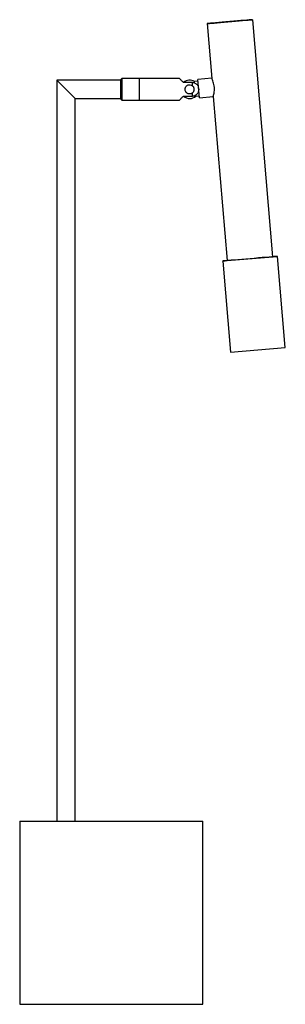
# Paper-space layout '_Posterior' of a CAD drawing. Header units: millimetres. Extents: x -95 to 50, y 0 to 538.
import ezdxf

# ---------------------------------------------------------------- set-up
doc = ezdxf.new("R2010")
doc.units = ezdxf.units.MM

psp = doc.layouts.new('_Posterior')

# ---------------------------------------------------------------- linework, layer by layer
at = {"color": 7, "linetype": 'Continuous', "lineweight": 25}
for p, q in [((42.9, 408.53), (31.86, 538.06)), ((6.95, 535.94), (9.5, 505.99)), ((-39.5, 505.85), (-40, 505.35)), ((-7.99, 505.85), (-39.5, 505.85)), ((-39.5, 505.85), (-39.5, 494.15)), ((-30, 505.85), (-30, 494.15)), ((9.52, 506.05), (2.02, 505.41)), ((-40, 505), (-75, 505)), ((-75, 505), (-75, 100)), ((-75, 505), (-65, 495)), ((-40, 494.65), (-40, 505.35)), ((-1, 503.74), (-6, 503.74)), ((-1, 501.97), (-1, 503.74)), ((2.11, 504.41), (0.11, 504.24)), ((0.17, 503.54), (0.11, 504.24)), ((2.87, 495.44), (2.02, 505.41)), ((-6, 496.26), (-1, 496.26)), ((-1, 496.26), (-1, 498.03)), ((0.79, 496.27), (0.75, 496.78)), ((0.79, 496.27), (2.79, 496.44)), ((2.87, 495.44), (10.36, 496.08)), ((10.34, 496.13), (17.99, 406.41)), ((-65, 495), (-40, 495)), ((-65, 100), (-65, 495)), ((-40, 494.65), (-39.5, 494.15)), ((-39.5, 494.15), (-7.99, 494.15)), ((15.5, 406.19), (19.75, 356.37)), ((17.99, 406.41), (42.9, 408.53)), ((49.64, 358.92), (45.39, 408.74)), ((19.75, 356.37), (34.7, 357.63)), ((34.7, 357.63), (49.64, 358.92)), ((-95.25, 100), (-95.25, 0)), ((-95.25, 100), (4.75, 100)), ((4.75, 0), (4.75, 100)), ((-95.25, 0), (4.75, 0))]:
    psp.add_line(p, q, dxfattribs=at)
at = {"color": 7, "linetype": 'Continuous', "lineweight": 25, "flags": 128}
for points in [[(19.4, 537.01), (17.29, 536.83), (15.25, 536.66), (13.33, 536.49), (11.58, 536.34), (10.05, 536.21), (8.79, 536.1), (7.84, 536.02), (7.22, 535.96), (6.96, 535.94), (7.05, 535.94), (7.49, 535.98), (8.28, 536.04), (9.39, 536.14), (10.78, 536.25), (12.43, 536.39), (14.27, 536.55), (16.26, 536.72), (18.35, 536.89), (20.46, 537.07), (22.54, 537.25), (24.53, 537.42), (26.38, 537.58), (28.02, 537.72), (29.41, 537.84), (30.52, 537.94), (31.31, 538.01), (31.75, 538.05), (31.84, 538.06), (31.58, 538.04), (30.96, 537.99), (30.01, 537.91), (28.75, 537.8), (27.22, 537.68), (25.47, 537.53), (23.55, 537.36), (21.5, 537.19), (19.4, 537.01)], [(30.45, 407.45), (28.17, 407.26), (25.94, 407.07), (23.82, 406.89), (21.85, 406.72), (20.08, 406.57), (18.56, 406.44), (17.32, 406.34), (16.38, 406.26), (15.78, 406.21), (15.51, 406.19), (15.6, 406.2), (16.04, 406.24), (16.81, 406.31), (17.9, 406.41), (17.99, 406.42)], [(42.9, 408.54), (42.99, 408.55), (44.09, 408.64), (44.86, 408.7), (45.29, 408.74), (45.38, 408.74), (45.12, 408.72), (44.51, 408.66), (43.58, 408.58), (42.33, 408.47), (40.81, 408.34), (39.05, 408.19), (37.08, 408.02), (34.96, 407.84), (32.73, 407.65), (30.45, 407.45)]]:
    psp.add_lwpolyline(points, dxfattribs=at)
at = {"color": 7, "linetype": 'Continuous', "lineweight": 25}
for start, end in [(58.0049, 131.6174), (229.122, 311.7447)]:
    psp.add_arc((-2.53, 500), 5, start, end, dxfattribs=at)
for points, knots in [([(-6, 503.74), (-6.41, 504.18), (-7.14, 504.96), (-7.86, 505.71), (-7.95, 505.8), (-7.99, 505.84)], [0, 0, 0, 0, 0.398728, 0.7038, 1, 1, 1, 1]), ([(10.36, 496.13), (10.36, 496.12), (10.33, 496.04), (10.45, 496.42), (10.67, 497.26), (10.93, 498.57), (11.04, 500.19), (10.91, 501.87), (10.58, 503.38), (10.13, 504.68), (9.71, 505.61), (9.48, 506.06), (9.52, 506), (9.52, 505.99)], [0, 0, 0, 0, 0.024981, 0.124254, 0.225078, 0.33253, 0.442922, 0.546526, 0.644298, 0.746087, 0.855365, 0.964532, 1, 1, 1, 1]), ([(-1, 498.03), (-1.18, 497.88), (-1.38, 497.77), (-1.71, 497.64), (-1.82, 497.6), (-2.04, 497.55), (-2.16, 497.53), (-2.39, 497.5), (-2.51, 497.5), (-2.75, 497.51), (-2.86, 497.52), (-3.21, 497.58), (-3.43, 497.66), (-3.85, 497.86), (-4.04, 497.99), (-4.3, 498.22), (-4.37, 498.3), (-4.52, 498.48), (-4.59, 498.57), (-4.78, 498.87), (-4.87, 499.08), (-5, 499.53), (-5.03, 499.76), (-5.04, 500.11), (-5.03, 500.23), (-4.99, 500.47), (-4.97, 500.58), (-4.9, 500.8), (-4.86, 500.91), (-4.77, 501.13), (-4.71, 501.23), (-4.53, 501.52), (-4.38, 501.7), (-4.04, 502.01), (-3.85, 502.14), (-3.44, 502.34), (-3.21, 502.42), (-2.75, 502.5), (-2.52, 502.51), (-1.81, 502.44), (-1.37, 502.26), (-1, 501.97)], [0, 0, 0, 0, 0.0625, 0.0625, 0.09375, 0.09375, 0.125, 0.125, 0.15625, 0.15625, 0.1875, 0.1875, 0.25, 0.25, 0.3125, 0.3125, 0.34375, 0.34375, 0.375, 0.375, 0.4375, 0.4375, 0.5, 0.5, 0.53125, 0.53125, 0.5625, 0.5625, 0.59375, 0.59375, 0.625, 0.625, 0.6875, 0.6875, 0.75, 0.75, 0.8125, 0.8125, 0.875, 0.875, 1, 1, 1, 1]), ([(-1, 503.74), (-0.77, 503.74), (-0.53, 503.71), (-0.07, 503.61), (0.15, 503.53), (0.58, 503.33), (0.78, 503.21), (1.15, 502.93), (1.33, 502.76), (1.64, 502.41), (1.77, 502.22), (2.01, 501.81), (2.11, 501.6), (2.34, 500.93), (2.42, 500.46), (2.42, 499.52), (2.34, 499.05), (2.1, 498.39), (2, 498.18), (1.77, 497.77), (1.63, 497.58), (1.32, 497.23), (1.15, 497.07), (0.78, 496.79), (0.57, 496.66), (0.15, 496.47), (-0.07, 496.39), (-0.53, 496.29), (-0.77, 496.26), (-1, 496.26)], [0, 0, 0, 0, 0.0625, 0.0625, 0.125, 0.125, 0.1875, 0.1875, 0.25, 0.25, 0.3125, 0.3125, 0.375, 0.375, 0.5, 0.5, 0.625, 0.625, 0.6875, 0.6875, 0.75, 0.75, 0.8125, 0.8125, 0.875, 0.875, 0.9375, 0.9375, 1, 1, 1, 1]), ([(-1, 498.03), (-0.85, 498.14), (-0.72, 498.27), (-0.48, 498.56), (-0.38, 498.73), (-0.21, 499.06), (-0.14, 499.24), (-0.06, 499.62), (-0.04, 499.81), (-0.03, 500.19), (-0.06, 500.38), (-0.14, 500.75), (-0.21, 500.93), (-0.38, 501.27), (-0.48, 501.43), (-0.72, 501.72), (-0.85, 501.86), (-1, 501.97)], [0, 0, 0, 0, 0.125, 0.125, 0.25, 0.25, 0.375, 0.375, 0.5, 0.5, 0.625, 0.625, 0.75, 0.75, 0.875, 0.875, 1, 1, 1, 1]), ([(-7.99, 494.16), (-7.99, 494.16), (-8.06, 494.09), (-7.83, 494.32), (-7.29, 494.89), (-6.58, 495.63), (-6.08, 496.17), (-6, 496.26)], [0, 0, 0, 0, 0.010934, 0.273624, 0.534385, 0.920823, 1, 1, 1, 1])]:
    psp.add_open_spline(points, degree=3, knots=knots, dxfattribs=at)

doc.saveas('drawing.dxf')
